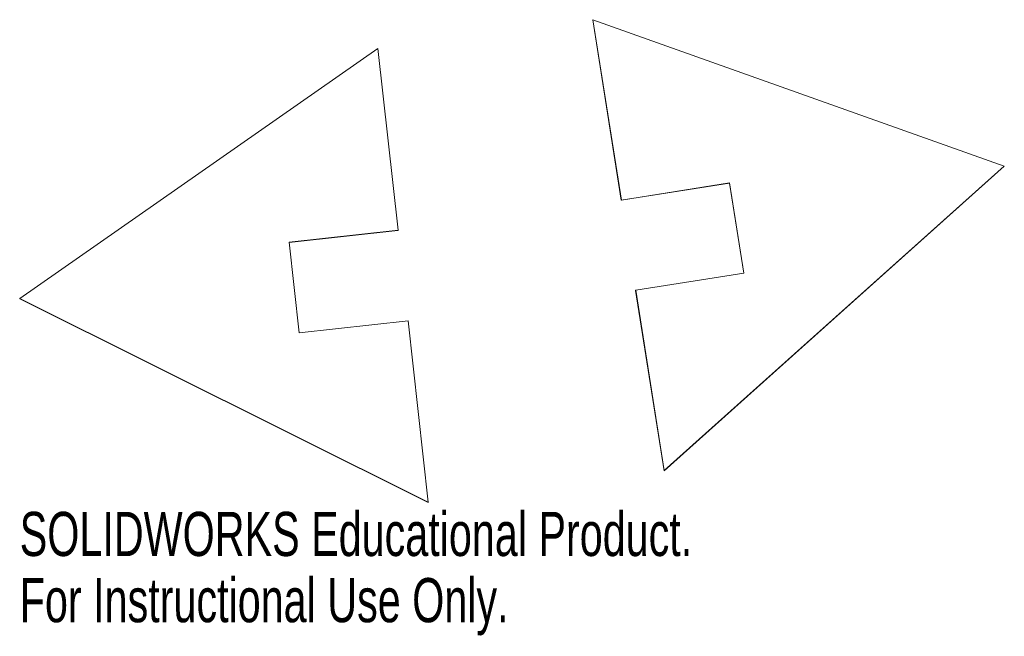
# Model space of a CAD drawing. Header units: millimetres. Extents: x -73 to 35, y -32 to 35.
import ezdxf

# ---------------------------------------------------------------- set-up
doc = ezdxf.new("R2010")
doc.units = ezdxf.units.MM
doc.styles.add('SLDTEXTSTYLE0', font='TXT', dxfattribs={"width": 0.7})

msp = doc.modelspace()

# ---------------------------------------------------------------- linework, layer by layer
at = {"color": 7, "linetype": 'Continuous', "lineweight": 15}
for p, q in [((-9.89, 35.42), (-9.87, 35.45)), ((-6.76, 15.67), (-9.89, 35.42)), ((-9.87, 35.45), (35.2, 19.42)), ((-6.74, 15.69), (-9.87, 35.45)), ((-72.66, 4.91), (-33.43, 32.28)), ((-33.43, 32.28), (-31.22, 12.4)), ((35.18, 19.39), (-2.06, -13.96)), ((35.2, 19.42), (-2.05, -13.93)), ((35.18, 19.39), (35.2, 19.42)), ((5.09, 17.54), (-6.76, 15.67)), ((5.11, 17.57), (-6.74, 15.69)), ((5.09, 17.54), (5.11, 17.57)), ((6.66, 7.69), (5.09, 17.54)), ((6.68, 7.69), (5.11, 17.57)), ((-6.76, 15.67), (-6.74, 15.69)), ((-31.22, 12.4), (-43.15, 11.08)), ((-31.24, 12.37), (-43.15, 11.06)), ((-31.24, 12.37), (-31.22, 12.4)), ((-43.15, 11.08), (-42.05, 1.14)), ((-5.17, 5.82), (6.68, 7.69)), ((-5.19, 5.79), (-5.17, 5.82)), ((-2.06, -13.96), (-5.19, 5.79)), ((-2.05, -13.93), (-5.17, 5.82)), ((-72.67, 4.88), (-72.66, 4.91)), ((-27.93, -17.44), (-72.67, 4.88)), ((-27.92, -17.41), (-72.66, 4.91)), ((-42.05, 1.14), (-30.12, 2.46)), ((-30.12, 2.46), (-27.92, -17.41)), ((-2.06, -13.96), (-2.05, -13.93)), ((-27.93, -17.44), (-27.92, -17.41))]:
    msp.add_line(p, q, dxfattribs=at)

# ---------------------------------------------------------------- texts
at = {"color": 7, "linetype": 'Continuous', "char_height": 4.8336, "attachment_point": 1, "style": 'SLDTEXTSTYLE0'}
for s, insert in [('SOLIDWORKS Educational Product.', (-72.67, -18.46)), ('For Instructional Use Only.', (-72.67, -25.71))]:
    msp.add_mtext(s, dxfattribs=dict(at, insert=insert))

doc.saveas('drawing.dxf')
